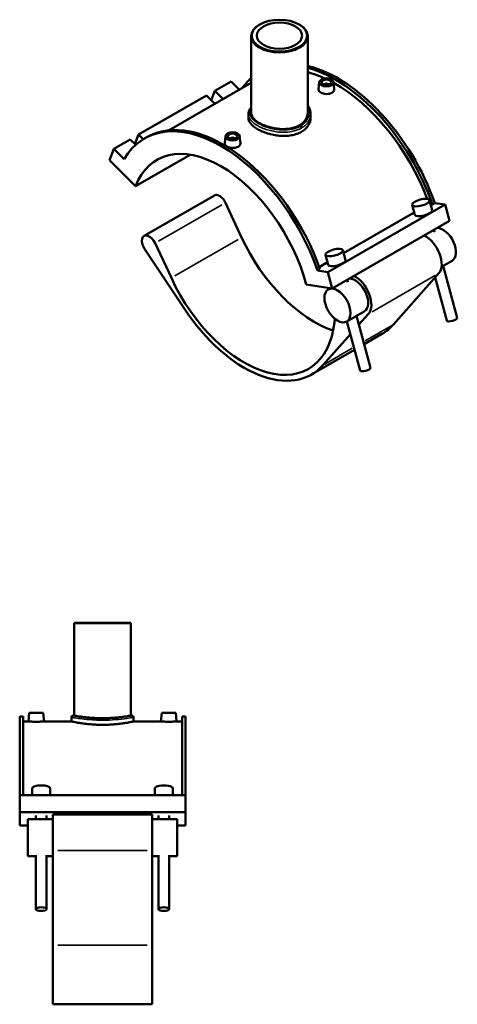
# Model space of a CAD drawing. Header units: inches. Extents: x -0.9 to 57.5, y -1.4 to 52.3.
# Tile 6 of 6: x 39.2 to 57.5, y 11.1 to 52.3. Entities that reach past the tile are written whole.
import ezdxf

# ---------------------------------------------------------------- set-up
doc = ezdxf.new("R2010")
doc.units = ezdxf.units.IN
doc.header["$MEASUREMENT"] = 0
doc.layers.add('Visible (ANSI)', color=7, linetype='Continuous', lineweight=50)
doc.layers.add('Visible Narrow (ANSI)', color=7, linetype='Continuous', lineweight=35)

msp = doc.modelspace()

# ---------------------------------------------------------------- linework, layer by layer
at = {"layer": 'Visible (ANSI)'}
for p, q in [((49.2214, 52.0557), (49.2046, 52.046)), ((50.8674, 52.0557), (50.8842, 52.046)), ((48.8613, 51.5661), (48.8613, 48.3667)), ((51.2275, 51.5661), (51.2275, 48.3667)), ((48.8613, 49.6094), (45.4279, 47.6323)), ((48.0197, 49.6747), (47.3361, 49.281)), ((48.0197, 49.6747), (48.3694, 49.3261)), ((51.7098, 49.6434), (51.6778, 49.3454)), ((51.9258, 49.5364), (51.9258, 49.529)), ((52.0833, 49.5364), (52.0833, 49.529)), ((52.2992, 49.6434), (52.3311, 49.3462)), ((46.9882, 49.0807), (44.1509, 47.4468)), ((47.3379, 48.7321), (46.9882, 49.0807)), ((47.184, 48.8855), (47.3361, 49.281)), ((47.3361, 49.281), (47.6858, 48.9325)), ((48.743, 48.3045), (48.743, 48.1527)), ((51.3458, 48.3045), (51.3458, 48.1527)), ((43.9988, 47.0513), (44.1509, 47.4468)), ((44.1509, 47.4468), (44.3438, 47.2546)), ((47.7896, 47.3859), (47.7576, 47.0879)), ((48.379, 47.3859), (48.4109, 47.0887)), ((43.803, 47.2465), (43.1194, 46.8528)), ((44.0305, 47.0198), (43.803, 47.2465)), ((44.4971, 47.344), (44.3991, 47.2876)), ((48.0056, 47.2715), (48.0056, 47.2789)), ((48.1631, 47.2715), (48.1631, 47.2789)), ((42.9377, 46.3801), (43.1194, 46.8528)), ((43.1194, 46.8528), (43.551, 46.4227)), ((44.0274, 45.294), (46.3098, 46.6084)), ((42.9377, 46.3801), (44.0274, 45.294)), ((47.3208, 44.9064), (44.3807, 43.2133)), ((47.7825, 44.6002), (48.4616, 43.1465)), ((56.9694, 44.5209), (52.0692, 41.699)), ((55.5956, 44.5075), (55.7047, 44.0983)), ((56.3218, 44.701), (56.4308, 44.2918)), ((56.4398, 44.5314), (56.3639, 44.5431)), ((56.5378, 44.5878), (56.4398, 44.5314)), ((56.9694, 44.5209), (56.5378, 44.5878)), ((57.1512, 43.8388), (56.9694, 44.5209)), ((52.7263, 42.4979), (55.6781, 44.1978)), ((57.1512, 43.8388), (52.2509, 41.017)), ((56.4965, 43.4618), (56.5224, 43.3647)), ((45.5214, 41.4534), (44.8424, 42.907)), ((44.4044, 42.6741), (46.0711, 40.159)), ((52.0785, 42.0101), (51.9694, 42.4193)), ((52.8047, 42.2036), (52.6956, 42.6129)), ((51.7047, 41.9096), (52.052, 42.1096)), ((57.2662, 42.1724), (56.8216, 41.9164)), ((51.7356, 41.8224), (51.6376, 41.7659)), ((52.0692, 41.699), (51.6376, 41.7659)), ((52.2509, 41.017), (52.0692, 41.699)), ((56.7107, 41.6498), (54.8121, 39.5094)), ((56.8968, 41.9597), (57.4748, 39.7907)), ((51.1612, 41.1859), (52.2509, 41.017)), ((52.8962, 41.2765), (52.8703, 41.3737)), ((56.5585, 41.4782), (57.0391, 39.6746)), ((52.1806, 41.0279), (52.0845, 40.9725)), ((53.591, 40.056), (52.856, 39.6327)), ((53.3687, 39.5036), (53.7706, 39.9567)), ((52.359, 39.7479), (52.3411, 39.5921)), ((53.4129, 37.5864), (52.866, 39.6385)), ((53.8486, 37.7025), (53.2706, 39.8715)), ((54.3273, 39.1119), (53.5867, 38.6855)), ((51.872, 37.8163), (53.0098, 39.099)), ((53.1821, 38.4525), (51.3871, 37.4188)), ((41.4843, 27.0386), (41.4607, 27.0149)), ((43.8268, 27.0149), (41.4607, 27.0149)), ((41.4607, 27.0149), (41.4607, 23.1561)), ((41.4843, 27.0386), (43.8031, 27.0386)), ((43.8031, 27.0386), (43.8268, 27.0149)), ((43.8268, 27.0149), (43.8268, 23.1561)), ((39.1787, 23.1233), (39.1787, 19.8236)), ((39.3173, 23.1233), (39.1787, 23.1233)), ((39.3173, 23.1233), (39.3173, 19.8236)), ((39.5764, 23.2697), (39.5449, 22.9086)), ((40.167, 23.2697), (39.5764, 23.2697)), ((40.167, 23.2697), (40.1986, 22.9086)), ((41.3423, 23.0851), (41.3423, 22.9086)), ((41.4133, 23.1561), (41.4607, 23.1561)), ((43.8268, 23.1561), (43.8741, 23.1561)), ((43.9451, 23.0851), (43.9451, 22.9086)), ((45.1204, 23.2697), (45.0889, 22.9086)), ((45.1204, 23.2697), (45.711, 23.2697)), ((45.711, 23.2697), (45.7426, 22.9086)), ((45.9701, 23.1233), (45.9701, 19.8236)), ((46.1087, 23.1233), (45.9701, 23.1233)), ((46.1087, 23.1233), (46.1087, 19.8236)), ((39.5449, 22.9086), (39.3173, 22.9086)), ((41.3423, 22.9086), (40.1986, 22.9086)), ((45.0889, 22.9086), (43.9451, 22.9086)), ((45.9701, 22.9086), (45.7426, 22.9086)), ((46.1087, 19.8236), (39.1787, 19.8236)), ((39.1787, 19.1174), (39.1787, 19.8236)), ((39.7039, 19.8236), (39.7039, 20.1111)), ((40.4554, 19.8236), (40.4554, 20.1111)), ((44.8321, 20.1111), (44.8321, 19.8236)), ((45.5836, 20.1111), (45.5836, 19.8236)), ((46.1087, 19.1174), (46.1087, 19.8236)), ((46.1087, 19.1174), (39.1787, 19.1174)), ((39.1787, 18.5565), (39.1787, 19.1174)), ((39.8542, 18.8259), (39.8542, 18.9812)), ((40.3051, 18.8259), (40.3051, 18.9812)), ((40.5647, 19.0192), (40.5647, 17.5102)), ((44.7227, 19.0192), (40.5647, 19.0192)), ((44.7227, 17.5102), (44.7227, 19.0192)), ((44.9824, 18.9812), (44.9824, 18.8259)), ((45.4333, 18.9812), (45.4333, 18.8259)), ((46.1087, 18.5565), (46.1087, 19.1174)), ((39.5252, 18.5565), (39.1787, 18.5565)), ((39.5252, 18.8259), (39.5252, 17.2799)), ((40.5647, 18.8259), (39.5252, 18.8259)), ((45.7622, 18.8259), (44.7227, 18.8259)), ((45.7622, 17.2799), (45.7622, 18.8259)), ((46.1087, 18.5565), (45.7622, 18.5565)), ((39.8542, 15.0667), (39.8542, 17.3265)), ((40.3051, 15.0667), (40.3051, 17.3265)), ((40.5647, 13.5548), (40.5647, 17.5102)), ((44.7227, 17.5102), (44.7227, 13.5548)), ((44.9824, 17.3265), (44.9824, 15.0667)), ((45.4333, 17.3265), (45.4333, 15.0667)), ((39.8542, 17.2799), (39.5252, 17.2799)), ((40.5647, 17.2799), (40.3051, 17.2799)), ((44.9824, 17.2799), (44.7227, 17.2799)), ((45.7622, 17.2799), (45.4333, 17.2799)), ((40.5647, 13.5548), (40.5647, 11.084)), ((44.7227, 11.084), (44.7227, 13.5548)), ((44.7227, 11.084), (40.5647, 11.084))]:
    msp.add_line(p, q, dxfattribs=at)
for centre, start, end in [((41.4133, 23.0851), 90, 180), ((43.8741, 23.0851), 0, 90)]:
    msp.add_arc(centre, 0.071, start, end, dxfattribs=at)
for centre, major_axis, ratio, start_param, end_param in [((50.0444, 51.5661), (-1.1831, 0), 0.5758617, 5.5016397, 10.2063236), ((52.4945, 44.5608), (-3.1952, 5.5486), 0.5780931, 4.395637, 5.7833672), ((52.3965, 44.5044), (-3.1952, 5.5486), 0.5780931, 4.395637, 5.7608913), ((52.3965, 44.5044), (-3.0881, 5.3625), 0.5780931, 5.6042892, 5.7701772), ((52.3965, 44.5044), (-3.1952, 5.5486), 0.5780931, 0.1125262, 0.2597113), ((52.0045, 49.5364), (-0.0787, 0), 0.5758617, 2.9729035, 6.4518745), ((52.3965, 44.5044), (-3.0881, 5.3625), 0.5780931, 4.4358545, 5.5213052), ((47.5943, 41.739), (-3.1952, 5.5486), 0.5780931, 4.395637, 6.6038047), ((47.6923, 41.7954), (-3.1952, 5.5486), 0.5780931, 4.395637, 6.2831853), ((47.5943, 41.739), (-2.6789, 4.6519), 0.5780931, 4.2779904, 6.7214513), ((48.0843, 47.2789), (-0.0787, 0), 0.5758617, 2.9729035, 6.4518745), ((47.5366, 44.5317), (-0.2158, 0.3747), 0.5780931, 4.5652619, 6.2831853), ((56.0678, 44.1951), (0.3631, 0.0968), 0.3434135, 3.1415927, 6.2831853), ((44.5965, 42.8386), (-0.2158, 0.3747), 0.5780931, 4.5652619, 7.9622511), ((56.1454, 42.419), (0.4822, -0.8373), 0.5780931, 0.1909652, 2.4248143), ((56.8804, 42.8423), (-0.3858, 0.6699), 0.5780931, 3.1415927, 5.9421463), ((51.5145, 43.9965), (2.6789, -4.6519), 0.5780931, 4.5652619, 5.7048262), ((52.4416, 42.1069), (-0.3631, -0.0968), 0.3434135, 0, 3.1415927), ((48.5743, 42.3033), (2.6789, -4.6519), 0.5780931, 4.5652619, 6.9466854), ((53.2052, 40.7259), (-0.3858, 0.6699), 0.5780931, 3.1415927, 5.9421463), ((53.2052, 40.7259), (0.4822, -0.8373), 0.5780931, 0.1909652, 2.4248143), ((48.5743, 42.3033), (2.8128, -4.8845), 0.5780931, 4.8206585, 6.4741505), ((57.2569, 39.7327), (0.2179, 0.0581), 0.3434135, 3.1415927, 6.2831853), ((51.5145, 43.9965), (2.8128, -4.8845), 0.5780931, 0, 0.1909652), ((53.6308, 37.6445), (-0.2179, -0.0581), 0.3434135, 0, 3.1415926), ((40.0796, 20.1111), (-0.3758, 0), 0.3420201, 3.1415927, 6.2831853), ((45.2078, 20.1111), (0.3758, 0), 0.3420201, 0, 3.1415927)]:
    msp.add_ellipse(centre, major_axis=major_axis, ratio=ratio, start_param=start_param, end_param=end_param, dxfattribs=at)
for centre, major_axis, ratio in [((50.0444, 51.5854), (-1.1594, 0), 0.5758617), ((50.0444, 51.5854), (0.9465, 0), 0.5758617), ((52.0045, 49.6329), (-0.2953, 0), 0.5758617), ((52.0045, 49.6329), (0.1969, 0), 0.5758617), ((48.0843, 47.3754), (0.2953, 0), 0.5758617), ((48.0843, 47.3754), (0.1969, 0), 0.5758617), ((55.9587, 44.6043), (-0.3631, -0.0968), 0.3434135), ((52.3325, 42.5161), (0.3631, 0.0968), 0.3434135), ((52.4702, 40.3026), (-0.3858, 0.6699), 0.5780931), ((40.0796, 15.0667), (0.2255, 0), 0.3420201), ((45.2078, 15.0667), (-0.2255, 0), 0.3420201)]:
    msp.add_ellipse(centre, major_axis=major_axis, ratio=ratio, dxfattribs=at)
for points, knots in [([(52.2362, 49.1972), (52.2071, 49.1805), (52.1703, 49.1664), (52.0896, 49.1485), (52.0458, 49.1448), (51.9636, 49.1467), (51.9198, 49.1524), (51.8392, 49.173), (51.8024, 49.1879), (51.7443, 49.2213), (51.7191, 49.2422), (51.6856, 49.2872), (51.6773, 49.3115), (51.6773, 49.3379), (51.6775, 49.3416), (51.6779, 49.3454)], [0, 0, 0, 0, 0.3132513, 0.3132513, 0.6265026, 0.6265026, 0.9395879, 0.9395879, 1.2526732, 1.2526732, 1.5657585, 1.5657585, 1.8788438, 1.8788438, 1.9292323, 1.9292323, 1.9292323, 1.9292323]), ([(52.3311, 49.3462), (52.3315, 49.3421), (52.3317, 49.3381), (52.3318, 49.3095), (52.3237, 49.2833), (52.2904, 49.2355), (52.2652, 49.214), (52.2362, 49.1972)], [4.33306682, 4.33306682, 4.33306682, 4.33306682, 4.3841902, 4.3841902, 4.69744148, 4.69744148, 5.01069276, 5.01069276, 5.01069276, 5.01069276]), ([(48.743, 48.3045), (48.743, 48.3392), (48.7479, 48.3739), (48.7673, 48.4431), (48.7821, 48.4776), (48.818, 48.5402), (48.8382, 48.5686), (48.8613, 48.5962)], [17.483847, 17.483847, 17.483847, 17.483847, 17.9246716, 17.9246716, 18.3833023, 18.3833023, 18.7875483, 18.7875483, 18.7875483, 18.7875483]), ([(51.2275, 48.6684), (51.2535, 48.6312), (51.2755, 48.5921), (51.3106, 48.5122), (51.3237, 48.4715), (51.3414, 48.3886), (51.3458, 48.3465), (51.3458, 48.3045)], [26.1462362, 26.1462362, 26.1462362, 26.1462362, 26.5950527, 26.5950527, 27.0348548, 27.0348548, 27.474657, 27.474657, 27.474657, 27.474657]), ([(51.2275, 48.3667), (51.2275, 48.3184), (51.2204, 48.2684), (51.1905, 48.1695), (51.1678, 48.1207), (51.1075, 48.0283), (51.0699, 47.9846), (50.983, 47.9056), (50.9336, 47.8702), (50.8283, 47.8096), (50.7689, 47.7823), (50.6395, 47.7367), (50.5696, 47.7185), (50.4238, 47.6923), (50.3479, 47.6843), (50.1952, 47.678), (50.1186, 47.6798), (49.9703, 47.691), (49.8936, 47.7009), (49.741, 47.729), (49.665, 47.7472), (49.5193, 47.7903), (49.4493, 47.8153), (49.32, 47.8698), (49.2605, 47.8993), (49.1552, 47.9599), (49.1058, 47.9931), (49.0189, 48.0631), (48.9814, 48.1001), (48.9211, 48.1756), (48.8983, 48.2143), (48.8684, 48.2913), (48.8613, 48.3296), (48.8613, 48.3667)], [6.8082897, 6.8082897, 6.8082897, 6.8082897, 7.3756622, 7.3756622, 7.9430347, 7.9430347, 8.5104072, 8.5104072, 9.0777797, 9.0777797, 9.6451522, 9.6451522, 10.2125247, 10.2125247, 10.7798973, 10.7798973, 11.3472698, 11.3472698, 11.9146197, 11.9146197, 12.4819697, 12.4819697, 13.0493196, 13.0493196, 13.6166696, 13.6166696, 14.1840195, 14.1840195, 14.7513695, 14.7513695, 15.3187194, 15.3187194, 15.8860694, 15.8860694, 15.8860694, 15.8860694]), ([(50.9646, 47.5659), (50.9067, 47.5325), (50.8412, 47.5027), (50.6988, 47.4533), (50.6219, 47.4338), (50.4616, 47.4064), (50.3781, 47.3984), (50.2102, 47.3933), (50.1259, 47.3962), (49.9629, 47.4104), (49.8786, 47.4222), (49.7108, 47.4548), (49.6272, 47.4756), (49.4669, 47.5244), (49.39, 47.5524), (49.2476, 47.613), (49.1822, 47.6457), (49.0662, 47.7124), (49.0119, 47.7488), (48.9163, 47.8252), (48.875, 47.8653), (48.8087, 47.947), (48.7836, 47.9887), (48.7508, 48.0716), (48.743, 48.1129), (48.743, 48.1527)], [0, 0, 0, 0, 0.6246011, 0.6246011, 1.2492022, 1.2492022, 1.8738033, 1.8738033, 2.4984044, 2.4984044, 3.1229626, 3.1229626, 3.7475207, 3.7475207, 4.3720789, 4.3720789, 4.996637, 4.996637, 5.6211951, 5.6211951, 6.2457533, 6.2457533, 6.8703114, 6.8703114, 7.4948696, 7.4948696, 7.4948696, 7.4948696]), ([(51.3458, 48.1527), (51.3458, 48.0987), (51.338, 48.0428), (51.3052, 47.9323), (51.2802, 47.8778), (51.2139, 47.7747), (51.1725, 47.7261), (51.0769, 47.6384), (51.0226, 47.5993), (50.9646, 47.5659)], [17.4881436, 17.4881436, 17.4881436, 17.4881436, 18.1127447, 18.1127447, 18.7373458, 18.7373458, 19.3619469, 19.3619469, 19.986548, 19.986548, 19.986548, 19.986548]), ([(48.316, 46.9397), (48.2869, 46.923), (48.2501, 46.9089), (48.1694, 46.891), (48.1256, 46.8873), (48.0434, 46.8892), (47.9996, 46.8949), (47.919, 46.9155), (47.8822, 46.9304), (47.8241, 46.9639), (47.7989, 46.9847), (47.7654, 47.0297), (47.7571, 47.054), (47.7571, 47.0804), (47.7573, 47.0841), (47.7577, 47.0879)], [2.5053464, 2.5053464, 2.5053464, 2.5053464, 2.8185977, 2.8185977, 3.1318489, 3.1318489, 3.4449343, 3.4449343, 3.7580196, 3.7580196, 4.0711049, 4.0711049, 4.3841902, 4.3841902, 4.4345786, 4.4345786, 4.4345786, 4.4345786]), ([(48.4109, 47.0887), (48.4113, 47.0847), (48.4115, 47.0806), (48.4116, 47.052), (48.4035, 47.0258), (48.3702, 46.978), (48.345, 46.9565), (48.316, 46.9397)], [6.8384132, 6.8384132, 6.8384132, 6.8384132, 6.88953658, 6.88953658, 7.20278787, 7.20278787, 7.51603915, 7.51603915, 7.51603915, 7.51603915]), ([(43.8268, 23.1561), (43.8268, 23.1561), (43.8197, 23.1548), (43.7896, 23.1494), (43.7668, 23.1453), (43.7063, 23.135), (43.6687, 23.1288), (43.5819, 23.1155), (43.5327, 23.1084), (43.4279, 23.0946), (43.3686, 23.0875), (43.2396, 23.0741), (43.1698, 23.0678), (43.0241, 23.0574), (42.9481, 23.0533), (42.7951, 23.0478), (42.7182, 23.0464), (42.5693, 23.0464), (42.4923, 23.0478), (42.3394, 23.0533), (42.2634, 23.0574), (42.1177, 23.0678), (42.0479, 23.0741), (41.9188, 23.0875), (41.8596, 23.0946), (41.7547, 23.1084), (41.7055, 23.1155), (41.6187, 23.1288), (41.5811, 23.135), (41.5207, 23.1453), (41.4978, 23.1494), (41.4678, 23.1548), (41.4607, 23.1561), (41.4607, 23.1561)], [4.5388899, 4.5388899, 4.5388899, 4.5388899, 5.1062398, 5.1062398, 5.6735898, 5.6735898, 6.2409397, 6.2409397, 6.8082897, 6.8082897, 7.3756622, 7.3756622, 7.9430347, 7.9430347, 8.5104072, 8.5104072, 9.0777797, 9.0777797, 9.6451522, 9.6451522, 10.2125247, 10.2125247, 10.7798973, 10.7798973, 11.3472698, 11.3472698, 11.9146197, 11.9146197, 12.4819697, 12.4819697, 13.0493196, 13.0493196, 13.6166696, 13.6166696, 13.6166696, 13.6166696]), ([(39.8717, 22.8999), (39.8306, 22.8999), (39.7868, 22.9004), (39.7062, 22.902), (39.6694, 22.9032), (39.6114, 22.9053), (39.5863, 22.9065), (39.553, 22.9081), (39.5449, 22.9086), (39.5449, 22.9086)], [2.5053464, 2.5053464, 2.5053464, 2.5053464, 2.8185977, 2.8185977, 3.1318489, 3.1318489, 3.4449343, 3.4449343, 3.7580196, 3.7580196, 3.7580196, 3.7580196]), ([(40.1986, 22.9086), (40.1986, 22.9086), (40.1904, 22.9081), (40.1571, 22.9065), (40.132, 22.9053), (40.074, 22.9032), (40.0373, 22.902), (39.9567, 22.9004), (39.9128, 22.8999), (39.8717, 22.8999)], [6.263366, 6.263366, 6.263366, 6.263366, 6.5764513, 6.5764513, 6.8895366, 6.8895366, 7.2027879, 7.2027879, 7.5160391, 7.5160391, 7.5160391, 7.5160391]), ([(42.6437, 22.7702), (42.5618, 22.7702), (42.4771, 22.7719), (42.3088, 22.7789), (42.2251, 22.7841), (42.0649, 22.7973), (41.9882, 22.8052), (41.8463, 22.8221), (41.7811, 22.8311), (41.6659, 22.8484), (41.6118, 22.8574), (41.5163, 22.8742), (41.4749, 22.882), (41.4084, 22.8949), (41.3833, 22.9001), (41.3502, 22.9069), (41.3423, 22.9086), (41.3423, 22.9086)], [0, 0, 0, 0, 0.6246011, 0.6246011, 1.2492022, 1.2492022, 1.8738033, 1.8738033, 2.4984044, 2.4984044, 3.1229626, 3.1229626, 3.7475207, 3.7475207, 4.3720789, 4.3720789, 4.996637, 4.996637, 4.996637, 4.996637]), ([(43.9451, 22.9086), (43.9451, 22.9086), (43.9372, 22.9069), (43.9042, 22.9001), (43.879, 22.8949), (43.8125, 22.882), (43.7712, 22.8742), (43.6757, 22.8574), (43.6216, 22.8484), (43.5063, 22.8311), (43.4412, 22.8221), (43.2993, 22.8052), (43.2225, 22.7973), (43.0623, 22.7841), (42.9787, 22.7789), (42.8104, 22.7719), (42.7257, 22.7702), (42.6437, 22.7702)], [14.989911, 14.989911, 14.989911, 14.989911, 15.6144692, 15.6144692, 16.2390273, 16.2390273, 16.8635854, 16.8635854, 17.4881436, 17.4881436, 18.1127447, 18.1127447, 18.7373458, 18.7373458, 19.3619469, 19.3619469, 19.986548, 19.986548, 19.986548, 19.986548]), ([(45.4157, 22.8999), (45.3746, 22.8999), (45.3308, 22.9004), (45.2502, 22.902), (45.2134, 22.9032), (45.1554, 22.9053), (45.1303, 22.9065), (45.097, 22.9081), (45.0889, 22.9086), (45.0889, 22.9086)], [0, 0, 0, 0, 0.3132513, 0.3132513, 0.6265026, 0.6265026, 0.9395879, 0.9395879, 1.2526732, 1.2526732, 1.2526732, 1.2526732]), ([(45.7426, 22.9086), (45.7426, 22.9086), (45.7344, 22.9081), (45.7011, 22.9065), (45.676, 22.9053), (45.618, 22.9032), (45.5813, 22.902), (45.5007, 22.9004), (45.4568, 22.8999), (45.4157, 22.8999)], [3.7580196, 3.7580196, 3.7580196, 3.7580196, 4.0711049, 4.0711049, 4.3841902, 4.3841902, 4.6974415, 4.6974415, 5.0106928, 5.0106928, 5.0106928, 5.0106928])]:
    msp.add_open_spline(points, degree=3, knots=knots, dxfattribs=at)
at = {"layer": 'Visible Narrow (ANSI)'}
for p, q in [((47.6355, 44.5155), (44.9894, 42.9917)), ((48.3146, 43.0619), (45.6684, 41.5381)), ((56.5637, 41.5651), (53.9176, 40.0413)), ((53.622, 38.824), (54.7495, 39.4733)), ((51.9361, 37.8532), (53.0906, 38.5181)), ((42.6437, 23.0336), (42.6437, 22.9699)), ((44.5148, 17.5102), (40.7726, 17.5102)), ((40.7726, 13.5548), (44.5148, 13.5548))]:
    msp.add_line(p, q, dxfattribs=at)
msp.add_ellipse((50.9144, 47.7541), major_axis=(-0.0354, 0.0615), ratio=0.5780931, start_param=3.9977373, end_param=5.2363665, dxfattribs=at)
for points, knots in [([(51.2275, 48.5902), (51.2785, 48.4821), (51.2938, 48.3648), (51.2493, 48.1349), (51.1868, 48.0227), (51.0425, 47.8831), (50.9867, 47.8415), (50.9241, 47.8055)], [26.5457763, 26.5457763, 26.5457763, 26.5457763, 27.8933056, 27.8933056, 29.2874665, 29.2874665, 29.9723925, 29.9723925, 29.9723925, 29.9723925]), ([(48.7431, 48.3045), (48.7431, 48.2646), (48.7504, 48.2247), (48.7973, 48.0974), (48.8656, 48.0111), (49.0569, 47.8571), (49.1754, 47.7886), (49.4576, 47.6685), (49.6237, 47.6187), (49.9463, 47.5597), (50.101, 47.5461), (50.4148, 47.5524), (50.5732, 47.5754), (50.8059, 47.6464), (50.8898, 47.6822), (50.9646, 47.7252)], [-17.483847, -17.483847, -17.483847, -17.483847, -16.8983644, -16.8983644, -15.5986676, -15.5986676, -14.3918561, -14.3918561, -13.0994793, -13.0994793, -11.9790364, -11.9790364, -10.7644936, -10.7644936, -9.9907975, -9.9907975, -9.9907975, -9.9907975]), ([(50.9241, 47.8055), (50.8534, 47.7648), (50.7739, 47.7311), (50.5534, 47.665), (50.4032, 47.6442), (50.1051, 47.6405), (49.958, 47.6547), (49.651, 47.7131), (49.4927, 47.7616), (49.2234, 47.8772), (49.1101, 47.9427), (48.9268, 48.0891), (48.8609, 48.1707), (48.7997, 48.3306), (48.7999, 48.4089), (48.8379, 48.5072), (48.8485, 48.5286), (48.8614, 48.5498)], [9.9907975, 9.9907975, 9.9907975, 9.9907975, 10.7644936, 10.7644936, 11.9790364, 11.9790364, 13.0994793, 13.0994793, 14.3918561, 14.3918561, 15.5986676, 15.5986676, 16.8983644, 16.8983644, 18.1089296, 18.1089296, 18.448067, 18.448067, 18.448067, 18.448067]), ([(50.9646, 47.7252), (51.0308, 47.7634), (51.0899, 47.8072), (51.243, 47.954), (51.3097, 48.0713), (51.342, 48.2302), (51.3457, 48.2673), (51.3457, 48.3044)], [-29.9723925, -29.9723925, -29.9723925, -29.9723925, -29.2874665, -29.2874665, -27.8933056, -27.8933056, -27.474657, -27.474657, -27.474657, -27.474657]), ([(41.3424, 23.0851), (41.3424, 23.0851), (41.35, 23.0837), (41.398, 23.0751), (41.4666, 23.0628), (41.6504, 23.0348), (41.7581, 23.0199), (42.0158, 22.992), (42.1686, 22.9793), (42.4322, 22.9675), (42.5379, 22.9651), (42.6437, 22.9651)], [-14.9862154, -14.9862154, -14.9862154, -14.9862154, -14.3918561, -14.3918561, -13.0994793, -13.0994793, -11.9790364, -11.9790364, -10.7644936, -10.7644936, -9.9907975, -9.9907975, -9.9907975, -9.9907975]), ([(42.6437, 23.0347), (42.5437, 23.0347), (42.4437, 23.0372), (42.1946, 23.0492), (42.05, 23.0619), (41.8064, 23.0901), (41.7046, 23.1052), (41.5308, 23.1335), (41.4659, 23.146), (41.4205, 23.1547), (41.4134, 23.1561), (41.4134, 23.1561)], [9.9907975, 9.9907975, 9.9907975, 9.9907975, 10.7644936, 10.7644936, 11.9790364, 11.9790364, 13.0994793, 13.0994793, 14.3918561, 14.3918561, 14.9862154, 14.9862154, 14.9862154, 14.9862154]), ([(43.8741, 23.1561), (43.8741, 23.1561), (43.8733, 23.1559), (43.8611, 23.1536), (43.8163, 23.1446), (43.658, 23.1169), (43.5379, 23.0974), (43.2499, 23.0628), (43.0831, 23.0478), (42.8208, 23.0366), (42.7323, 23.0347), (42.6437, 23.0347)], [24.9769832, 24.9769832, 24.9769832, 24.9769832, 25.1771907, 25.1771907, 26.4675818, 26.4675818, 27.8933056, 27.8933056, 29.2874665, 29.2874665, 29.9723925, 29.9723925, 29.9723925, 29.9723925]), ([(42.6437, 22.9651), (42.7374, 22.9651), (42.831, 22.967), (43.1084, 22.978), (43.2849, 22.9928), (43.5895, 23.0271), (43.7165, 23.0464), (43.884, 23.0738), (43.9314, 23.0826), (43.9442, 23.085), (43.9451, 23.0851), (43.9451, 23.0851)], [-29.9723925, -29.9723925, -29.9723925, -29.9723925, -29.2874665, -29.2874665, -27.8933056, -27.8933056, -26.4675818, -26.4675818, -25.1771907, -25.1771907, -24.9769832, -24.9769832, -24.9769832, -24.9769832])]:
    msp.add_open_spline(points, degree=3, knots=knots, dxfattribs=at)

doc.saveas('drawing.dxf')
